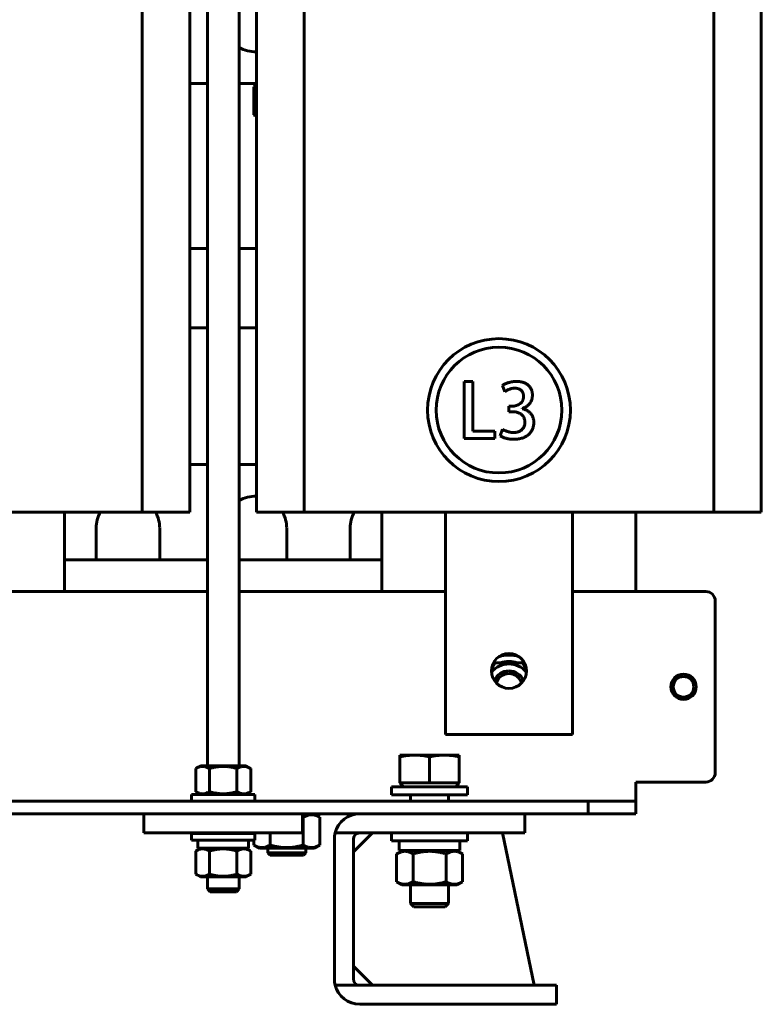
# Model space of a CAD drawing. Header units: millimetres. Extents: x 0 to 297, y 0 to 420.
# Tile 4 of 12: x 165 to 223, y 81 to 159. Entities that reach past the tile are written whole.
import ezdxf

# ---------------------------------------------------------------- set-up
doc = ezdxf.new("R2010")
doc.units = ezdxf.units.MM
doc.linetypes.add('K5LT_BASIC', pattern=[0])
doc.layers.add('Системный слой', color=7, linetype='Continuous')

# ---------------------------------------------------------------- blocks, each defined once
blk = doc.blocks.new('U4')
at = {"layer": 'Системный слой', "color": 150, "linetype": 'K5LT_BASIC', "lineweight": 60, "true_color": 0x0080ff}
for p, q in [((163.464, 113.929), (179.714, 113.929)), ((182.214, 113.929), (198.464, 113.929)), ((208.464, 113.929), (218.964, 113.929))]:
    blk.add_line(p, q, dxfattribs=at)
blk = doc.blocks.new('U5')
at = {"layer": 'Системный слой', "color": 150, "linetype": 'K5LT_BASIC', "lineweight": 60, "true_color": 0x0080ff}
for p, q in [((107.214, 96.429), (112.257, 96.429)), ((125.214, 96.429), (129.714, 96.429)), ((142.214, 96.429), (174.714, 96.429)), ((187.214, 96.429), (191.714, 96.429)), ((204.672, 96.429), (209.714, 96.429))]:
    blk.add_line(p, q, dxfattribs=at)
blk = doc.blocks.new('U6')
at = {"layer": 'Системный слой', "color": 150, "linetype": 'K5LT_BASIC', "lineweight": 60, "true_color": 0x0080ff}
for p, q in [((174.589, 184.43), (174.589, 185.179)), ((174.589, 120.179), (174.589, 183.18))]:
    blk.add_line(p, q, dxfattribs=at)
blk = doc.blocks.new('U7')
at = {"layer": 'Системный слой', "color": 150, "linetype": 'K5LT_BASIC', "lineweight": 60, "true_color": 0x0080ff}
for p, q in [((178.339, 184.43), (178.339, 185.179)), ((178.339, 120.179), (178.339, 183.18))]:
    blk.add_line(p, q, dxfattribs=at)
blk = doc.blocks.new('U9')
at = {"layer": 'Системный слой', "color": 150, "linetype": 'K5LT_BASIC', "lineweight": 60, "true_color": 0x0080ff}
for p, q in [((219.589, 184.43), (219.589, 185.179)), ((219.589, 120.179), (219.589, 183.18))]:
    blk.add_line(p, q, dxfattribs=at)
blk = doc.blocks.new('U10')
at = {"layer": 'Системный слой', "color": 150, "linetype": 'K5LT_BASIC', "lineweight": 60, "true_color": 0x0080ff}
for p, q in [((183.589, 184.43), (183.589, 185.179)), ((183.589, 120.179), (183.589, 183.18))]:
    blk.add_line(p, q, dxfattribs=at)
blk = doc.blocks.new('U11')
at = {"layer": 'Системный слой', "color": 150, "linetype": 'K5LT_BASIC', "lineweight": 60, "true_color": 0x0080ff}
for p, q in [((223.339, 184.43), (223.339, 185.179)), ((223.339, 120.179), (223.339, 183.18))]:
    blk.add_line(p, q, dxfattribs=at)
blk = doc.blocks.new('U12')
at = {"layer": 'Системный слой', "color": 150, "linetype": 'K5LT_BASIC', "lineweight": 60, "true_color": 0x0080ff}
for p, q in [((187.339, 184.43), (187.339, 185.179)), ((187.339, 120.179), (187.339, 183.18))]:
    blk.add_line(p, q, dxfattribs=at)
blk = doc.blocks.new('U32')
at = {"layer": 'Системный слой', "color": 150, "linetype": 'K5LT_BASIC', "lineweight": 60, "true_color": 0x0080ff}
for p, q in [((197.214, 90.829), (195.058, 90.829)), ((199.37, 90.829), (197.214, 90.829))]:
    blk.add_line(p, q, dxfattribs=at)
blk = doc.blocks.new('U33')
at = {"layer": 'Системный слой', "color": 150, "linetype": 'K5LT_BASIC', "lineweight": 60, "true_color": 0x0080ff}
for p, q in [((197.214, 94.929), (194.214, 94.929)), ((200.214, 94.929), (197.214, 94.929))]:
    blk.add_line(p, q, dxfattribs=at)
blk = doc.blocks.new('U34')
at = {"layer": 'Системный слой', "color": 150, "linetype": 'K5LT_BASIC', "lineweight": 60, "true_color": 0x0080ff}
for p, q in [((197.214, 94.304), (194.214, 94.304)), ((200.214, 94.304), (197.214, 94.304))]:
    blk.add_line(p, q, dxfattribs=at)
blk = doc.blocks.new('U35')
at = {"layer": 'Системный слой', "color": 150, "linetype": 'K5LT_BASIC', "lineweight": 60, "true_color": 0x0080ff}
for p, q in [((194.214, 97.929), (197.214, 97.929)), ((197.214, 97.929), (200.214, 97.929))]:
    blk.add_line(p, q, dxfattribs=at)
blk = doc.blocks.new('U36')
at = {"layer": 'Системный слой', "color": 150, "linetype": 'K5LT_BASIC', "lineweight": 60, "true_color": 0x0080ff}
for p, q in [((197.214, 98.554), (194.214, 98.554)), ((200.214, 98.554), (197.214, 98.554))]:
    blk.add_line(p, q, dxfattribs=at)
blk = doc.blocks.new('U37')
at = {"layer": 'Системный слой', "color": 150, "linetype": 'K5LT_BASIC', "lineweight": 60, "true_color": 0x0080ff}
for p, q in [((195.974, 89.104), (197.214, 89.104)), ((197.214, 89.104), (198.454, 89.104))]:
    blk.add_line(p, q, dxfattribs=at)
blk = doc.blocks.new('U38')
at = {"layer": 'Системный слой', "color": 150, "linetype": 'K5LT_BASIC', "lineweight": 60, "true_color": 0x0080ff}
for p, q in [((198.714, 97.929), (198.714, 97.429)), ((198.714, 94.929), (198.714, 94.929)), ((198.714, 90.829), (198.714, 89.364))]:
    blk.add_line(p, q, dxfattribs=at)
blk = doc.blocks.new('U39')
at = {"layer": 'Системный слой', "color": 150, "linetype": 'K5LT_BASIC', "lineweight": 60, "true_color": 0x0080ff}
for p, q in [((195.714, 97.929), (195.714, 97.429)), ((195.714, 94.929), (195.714, 94.929)), ((195.714, 90.829), (195.714, 89.364))]:
    blk.add_line(p, q, dxfattribs=at)
blk = doc.blocks.new('U45')
at = {"layer": 'Системный слой', "color": 150, "linetype": 'K5LT_BASIC', "lineweight": 60, "true_color": 0x0080ff}
for p, q in [((183.44, 151.424), (183.366, 151.465)), ((183.514, 151.387), (183.44, 151.424)), ((183.589, 151.354), (183.514, 151.387))]:
    blk.add_line(p, q, dxfattribs=at)
blk = doc.blocks.new('U46')
at = {"layer": 'Системный слой', "color": 150, "linetype": 'K5LT_BASIC', "lineweight": 60, "true_color": 0x0080ff}
for p, q in [((183.366, 153.654), (183.44, 153.695)), ((183.44, 153.695), (183.515, 153.732)), ((183.515, 153.732), (183.589, 153.765))]:
    blk.add_line(p, q, dxfattribs=at)
blk = doc.blocks.new('U49')
at = {"layer": 'Системный слой', "color": 150, "linetype": 'K5LT_BASIC', "lineweight": 60, "true_color": 0x0080ff}
for p, q in [((134.714, 153.93), (133.339, 153.93)), ((138.589, 153.93), (137.214, 153.93)), ((179.714, 153.93), (178.339, 153.93)), ((183.589, 153.93), (182.214, 153.93))]:
    blk.add_line(p, q, dxfattribs=at)
blk = doc.blocks.new('U55')
at = {"layer": 'Системный слой', "color": 150, "linetype": 'K5LT_BASIC', "lineweight": 60, "true_color": 0x0080ff}
for p, q in [((187.464, 96.429), (187.464, 96.409)), ((187.464, 93.709), (187.464, 93.367))]:
    blk.add_line(p, q, dxfattribs=at)
blk = doc.blocks.new('U56')
at = {"layer": 'Системный слой', "color": 150, "linetype": 'K5LT_BASIC', "lineweight": 60, "true_color": 0x0080ff}
for p, q in [((179.714, 134.68), (178.339, 134.68)), ((183.589, 134.68), (182.214, 134.68))]:
    blk.add_line(p, q, dxfattribs=at)
blk = doc.blocks.new('U57')
at = {"layer": 'Системный слой', "color": 150, "linetype": 'K5LT_BASIC', "lineweight": 60, "true_color": 0x0080ff}
for p, q in [((184.652, 93.18), (185.964, 93.18)), ((185.964, 93.18), (187.277, 93.18))]:
    blk.add_line(p, q, dxfattribs=at)
blk = doc.blocks.new('U62')
at = {"layer": 'Системный слой', "color": 150, "linetype": 'K5LT_BASIC', "lineweight": 60, "true_color": 0x0080ff}
for p, q in [((178.339, 134.68), (179.714, 134.68)), ((182.214, 134.68), (183.589, 134.68))]:
    blk.add_line(p, q, dxfattribs=at)
blk = doc.blocks.new('U63')
at = {"layer": 'Системный слой', "color": 150, "linetype": 'K5LT_BASIC', "lineweight": 60, "true_color": 0x0080ff}
for p, q in [((179.714, 140.93), (178.339, 140.93)), ((183.589, 140.93), (182.214, 140.93))]:
    blk.add_line(p, q, dxfattribs=at)
blk = doc.blocks.new('U64')
at = {"layer": 'Системный слой', "color": 150, "linetype": 'K5LT_BASIC', "lineweight": 60, "true_color": 0x0080ff}
for p, q in [((187.214, 96.168), (187.223, 96.166)), ((187.223, 96.166), (187.223, 96.166)), ((187.223, 96.166), (187.224, 96.166)), ((187.224, 96.166), (187.225, 96.165)), ((187.225, 96.165), (187.227, 96.165)), ((187.227, 96.165), (187.231, 96.164)), ((187.231, 96.164), (187.231, 96.163)), ((187.231, 96.163), (187.232, 96.163)), ((187.232, 96.163), (187.232, 96.163)), ((187.232, 96.163), (187.234, 96.163)), ((187.234, 96.163), (187.236, 96.162)), ((187.236, 96.162), (187.238, 96.162)), ((187.238, 96.162), (187.24, 96.161)), ((187.24, 96.161), (187.24, 96.161)), ((187.24, 96.161), (187.241, 96.161)), ((187.241, 96.161), (187.241, 96.161)), ((187.241, 96.161), (187.243, 96.16)), ((187.243, 96.16), (187.244, 96.16)), ((187.244, 96.16), (187.247, 96.159)), ((187.247, 96.159), (187.249, 96.159)), ((187.249, 96.159), (187.249, 96.158)), ((187.249, 96.158), (187.249, 96.158)), ((187.249, 96.158), (187.25, 96.158)), ((187.25, 96.158), (187.252, 96.158)), ((187.252, 96.158), (187.252, 96.157)), ((187.252, 96.157), (187.252, 96.157)), ((187.252, 96.157), (187.253, 96.157)), ((187.253, 96.157), (187.253, 96.157)), ((187.253, 96.157), (187.254, 96.157)), ((187.254, 96.157), (187.255, 96.157)), ((187.255, 96.157), (187.255, 96.157)), ((187.255, 96.157), (187.255, 96.157)), ((187.255, 96.157), (187.256, 96.157)), ((187.256, 96.157), (187.256, 96.156)), ((187.256, 96.156), (187.256, 96.156)), ((187.256, 96.156), (187.257, 96.156)), ((187.257, 96.156), (187.257, 96.156)), ((187.257, 96.156), (187.259, 96.156)), ((187.259, 96.156), (187.26, 96.155)), ((187.26, 96.155), (187.26, 96.155)), ((187.26, 96.155), (187.26, 96.155)), ((187.26, 96.155), (187.261, 96.155)), ((187.261, 96.155), (187.262, 96.155)), ((187.262, 96.155), (187.263, 96.154))]:
    blk.add_line(p, q, dxfattribs=at)
blk = doc.blocks.new('U65')
at = {"layer": 'Системный слой', "color": 150, "linetype": 'K5LT_BASIC', "lineweight": 60, "true_color": 0x0080ff}
for p, q in [((183.366, 94.878), (183.366, 94.93)), ((183.366, 93.965), (183.366, 94.357))]:
    blk.add_line(p, q, dxfattribs=at)
blk = doc.blocks.new('U70')
at = {"layer": 'Системный слой', "color": 150, "linetype": 'K5LT_BASIC', "lineweight": 60, "true_color": 0x0080ff}
for p, q in [((134.714, 123.93), (133.339, 123.93)), ((138.589, 123.93), (137.214, 123.93)), ((179.714, 123.93), (178.339, 123.93)), ((183.589, 123.93), (182.214, 123.93))]:
    blk.add_line(p, q, dxfattribs=at)
blk = doc.blocks.new('U72')
at = {"layer": 'Системный слой', "color": 150, "linetype": 'K5LT_BASIC', "lineweight": 60, "true_color": 0x0080ff}
for start, end in [(87.13402, 119.99949), (0, 29.99159)]:
    blk.add_arc((183.464, 118.93), 2.5, start, end, dxfattribs=at)
blk = doc.blocks.new('U73')
at = {"layer": 'Системный слой', "color": 150, "linetype": 'K5LT_BASIC', "lineweight": 60, "true_color": 0x0080ff}
for start, end in [(150.00841, 180), (0, 29.99159)]:
    blk.add_arc((173.464, 118.93), 2.5, start, end, dxfattribs=at)
blk = doc.blocks.new('U78')
at = {"layer": 'Системный слой', "color": 150, "linetype": 'K5LT_BASIC', "lineweight": 60, "true_color": 0x0080ff}
for p, q in [((168.464, 116.429), (179.714, 116.429)), ((182.214, 116.429), (193.464, 116.429))]:
    blk.add_line(p, q, dxfattribs=at)
blk = doc.blocks.new('U82')
at = {"layer": 'Системный слой', "color": 150, "linetype": 'K5LT_BASIC', "lineweight": 60, "true_color": 0x0080ff}
for start, end in [(90, 163.31566), (16.60132, 90)]:
    blk.add_arc((203.463, 106.429), 1.034, start, end, dxfattribs=at)
blk = doc.blocks.new('U87')
at = {"layer": 'Системный слой', "color": 150, "linetype": 'K5LT_BASIC', "lineweight": 60, "true_color": 0x0080ff}
for start, end in [(90, 139.73982), (40.17716, 90)]:
    blk.add_arc((203.463, 106.429), 1.797, start, end, dxfattribs=at)
blk = doc.blocks.new('U88')
at = {"layer": 'Системный слой', "color": 150, "linetype": 'K5LT_BASIC', "lineweight": 60, "true_color": 0x0080ff}
for start, end in [(130.46003, 133.08344), (70.46003, 109.53997), (46.83354, 49.53997)]:
    blk.add_arc((203.463, 106.429), 1.99, start, end, dxfattribs=at)
blk = doc.blocks.new('U89')
at = {"layer": 'Системный слой', "color": 150, "linetype": 'K5LT_BASIC', "lineweight": 60, "true_color": 0x0080ff}
for start, end in [(90, 108.60667), (71.31031, 90)]:
    blk.add_arc((203.463, 106.429), 2.5, start, end, dxfattribs=at)
blk = doc.blocks.new('U93')
at = {"layer": 'Системный слой', "color": 150, "linetype": 'K5LT_BASIC', "lineweight": 60, "true_color": 0x0080ff}
for p, q in [((168.464, 185.179), (168.464, 191.429)), ((168.464, 113.929), (168.464, 120.179))]:
    blk.add_line(p, q, dxfattribs=at)
blk = doc.blocks.new('U97')
at = {"layer": 'Системный слой', "color": 150, "linetype": 'K5LT_BASIC', "lineweight": 60, "true_color": 0x0080ff}
for p, q in [((193.464, 191.429), (193.464, 186.93)), ((193.464, 185.68), (193.464, 185.179)), ((193.464, 120.179), (193.464, 113.929))]:
    blk.add_line(p, q, dxfattribs=at)
blk = doc.blocks.new('U98')
at = {"layer": 'Системный слой', "color": 150, "linetype": 'K5LT_BASIC', "lineweight": 60, "true_color": 0x0080ff}
for p, q in [((213.464, 113.929), (213.464, 120.179)), ((213.464, 96.429), (213.464, 98.929))]:
    blk.add_line(p, q, dxfattribs=at)
blk = doc.blocks.new('U102')
at = {"layer": 'Системный слой', "color": 150, "linetype": 'K5LT_BASIC', "lineweight": 60, "true_color": 0x0080ff}
for p, q in [((179.714, 100.206), (179.714, 183.18)), ((179.714, 97.955), (179.714, 97.956)), ((179.714, 97.429), (179.714, 97.435)), ((179.714, 94.878), (179.714, 94.93)), ((179.714, 90.511), (179.714, 91.461))]:
    blk.add_line(p, q, dxfattribs=at)
blk = doc.blocks.new('U103')
at = {"layer": 'Системный слой', "color": 150, "linetype": 'K5LT_BASIC', "lineweight": 60, "true_color": 0x0080ff}
for p, q in [((179.714, 90.511), (180.964, 90.511)), ((180.964, 90.511), (182.214, 90.511))]:
    blk.add_line(p, q, dxfattribs=at)
blk = doc.blocks.new('U104')
at = {"layer": 'Системный слой', "color": 150, "linetype": 'K5LT_BASIC', "lineweight": 60, "true_color": 0x0080ff}
for p, q in [((179.931, 90.294), (180.964, 90.294)), ((180.964, 90.294), (181.998, 90.294))]:
    blk.add_line(p, q, dxfattribs=at)
blk = doc.blocks.new('U105')
at = {"layer": 'Системный слой', "color": 150, "linetype": 'K5LT_BASIC', "lineweight": 60, "true_color": 0x0080ff}
for p, q in [((182.214, 100.206), (182.214, 183.18)), ((182.214, 97.955), (182.214, 97.956)), ((182.214, 97.429), (182.214, 97.435)), ((182.214, 94.878), (182.214, 94.93)), ((182.214, 90.511), (182.214, 91.461))]:
    blk.add_line(p, q, dxfattribs=at)

msp = doc.modelspace()

# ---------------------------------------------------------------- linework, layer by layer
at = {"layer": 'Системный слой', "color": 150, "linetype": 'K5LT_BASIC', "lineweight": 60, "true_color": 0x0080ff}
for p, q in [((183.5892, 153.7831), (183.3661, 153.6543)), ((183.3661, 151.4645), (183.3661, 153.6543)), ((183.5892, 151.3357), (183.3661, 151.4645)), ((200.6315, 130.4727), (199.941, 130.4727)), ((199.941, 130.4727), (199.941, 125.9706)), ((200.6315, 126.5523), (200.6315, 130.4727)), ((202.9674, 130.1577), (203.1386, 129.6587)), ((203.4501, 128.5166), (203.4501, 128.088)), ((203.7378, 128.5157), (203.4501, 128.5166)), ((203.4501, 128.088), (203.7498, 128.088)), ((204.4963, 128.3201), (204.4964, 128.3307)), ((202.3654, 126.5523), (200.6315, 126.5523)), ((202.3654, 125.9706), (202.3654, 126.5523)), ((202.9623, 126.6994), (202.786, 126.1827)), ((199.941, 125.9706), (202.3654, 125.9706)), ((142.3392, 120.1794), (174.5892, 120.1794)), ((174.5892, 120.1794), (178.3392, 120.1794)), ((183.5892, 120.1794), (187.3392, 120.1794)), ((187.3392, 120.1794), (219.5892, 120.1794)), ((198.4642, 102.6794), (198.4642, 120.1794)), ((208.4642, 120.1794), (208.4642, 102.6794)), ((219.5892, 120.1794), (223.3392, 120.1794)), ((170.9642, 116.4294), (170.9642, 118.9297)), ((175.9642, 118.9297), (175.9642, 116.4294)), ((185.9642, 118.9297), (185.9642, 116.4294)), ((190.9642, 116.4294), (190.9642, 118.9297)), ((219.7142, 99.6788), (219.7142, 113.1788)), ((202.3807, 108.3044), (202.0954, 107.8102)), ((203.4633, 108.3044), (202.3807, 108.3044)), ((204.5458, 108.3044), (203.4633, 108.3044)), ((204.8333, 107.8064), (204.5458, 108.3044)), ((208.4642, 102.6794), (198.4642, 102.6794)), ((194.8802, 101.0438), (194.8802, 100.9124)), ((196.0472, 101.0438), (194.8802, 101.0438)), ((194.8802, 100.9124), (194.8802, 98.8538)), ((198.3812, 101.0438), (196.0472, 101.0438)), ((197.2142, 100.9124), (197.2142, 98.8538)), ((199.5482, 101.0438), (198.3812, 101.0438)), ((199.5482, 100.9124), (199.5482, 101.0438)), ((199.5482, 100.9124), (199.5482, 98.8538)), ((179.1673, 100.2063), (178.7991, 99.9937)), ((179.1673, 100.2063), (182.7611, 100.2063)), ((182.7611, 100.2063), (183.1293, 99.9937)), ((178.7991, 98.1688), (178.7991, 99.9937)), ((179.8817, 98.1688), (179.8817, 99.9937)), ((182.0467, 98.1688), (182.0467, 99.9937)), ((183.1293, 99.9937), (183.1293, 98.1688)), ((194.2142, 97.9288), (194.2142, 98.5538)), ((195.1502, 98.5538), (194.8802, 98.8538)), ((194.8802, 98.8538), (196.0472, 98.8538)), ((196.0472, 98.8538), (197.2142, 98.8538)), ((197.2142, 98.8538), (198.3812, 98.8538)), ((198.3812, 98.8538), (199.5482, 98.8538)), ((199.2782, 98.5538), (199.5482, 98.8538)), ((200.2142, 97.9288), (200.2142, 98.5538)), ((213.4642, 98.9288), (218.9642, 98.9288)), ((213.4642, 97.4288), (213.4642, 98.9288)), ((178.4642, 97.9554), (178.4642, 97.4346)), ((183.4642, 97.9554), (178.4642, 97.9554)), ((179.1673, 97.9563), (178.7991, 98.1688)), ((179.1673, 97.9563), (182.7611, 97.9563)), ((182.7611, 97.9563), (183.1293, 98.1688)), ((183.4642, 97.9554), (183.4642, 97.4346)), ((107.2142, 97.4288), (209.7142, 97.4288)), ((178.4642, 97.4346), (183.4642, 97.4346)), ((209.7142, 97.4288), (213.4642, 97.4288)), ((209.7142, 96.4288), (209.7142, 97.4288)), ((213.4642, 97.4288), (213.4642, 96.4288)), ((174.7142, 94.9297), (174.7142, 96.4297)), ((174.7142, 96.4297), (187.2142, 96.4297)), ((187.2142, 96.4297), (187.2142, 94.9297)), ((188.1204, 96.4094), (187.2142, 96.4094)), ((187.2632, 96.1543), (187.2632, 93.9645)), ((188.1204, 96.4094), (188.5623, 96.1543)), ((188.5623, 96.1543), (188.5623, 93.9645)), ((191.7142, 96.4288), (203.9642, 96.4288)), ((203.9642, 96.4288), (204.6715, 96.4288)), ((204.7142, 96.4288), (204.7142, 94.9288)), ((213.4642, 96.4288), (209.7142, 96.4288)), ((187.2142, 94.9297), (174.7142, 94.9297)), ((178.4642, 94.8777), (178.4642, 94.3569)), ((183.4642, 94.8777), (178.4642, 94.8777)), ((183.4642, 94.8777), (183.4642, 94.3569)), ((184.6651, 94.9297), (184.6651, 93.9645)), ((189.7777, 94.9288), (191.7142, 94.9288)), ((191.2142, 93.4288), (192.7142, 94.9288)), ((191.7142, 94.9288), (203.9642, 94.9288)), ((194.2142, 94.3038), (194.2142, 94.9288)), ((200.2142, 94.3038), (200.2142, 94.9288)), ((202.9642, 94.9288), (205.4642, 82.9288)), ((203.9642, 94.9288), (204.7142, 94.9288)), ((183.4642, 94.3569), (178.4642, 94.3569)), ((178.9746, 94.3569), (178.9746, 93.711)), ((182.9538, 94.3569), (182.9538, 93.711)), ((183.8079, 93.7094), (183.3661, 93.9645)), ((188.1204, 93.7094), (188.5623, 93.9645)), ((189.7142, 83.4288), (189.7142, 94.4288)), ((191.2142, 83.4288), (191.2142, 94.4288)), ((194.8267, 93.5288), (194.8267, 94.3038)), ((199.6017, 93.5288), (199.6017, 94.3038)), ((179.1673, 93.711), (178.7991, 93.4985)), ((178.7991, 91.6736), (178.7991, 93.4985)), ((178.9746, 93.711), (182.9538, 93.711)), ((179.8817, 93.4985), (179.8817, 91.6736)), ((182.0467, 93.4985), (182.0467, 91.6736)), ((182.7611, 93.711), (183.1293, 93.4985)), ((183.1293, 93.4985), (183.1293, 91.6736)), ((188.1204, 93.7094), (183.8079, 93.7094)), ((184.4642, 93.7094), (184.4642, 93.3672)), ((184.6517, 93.1797), (184.4642, 93.3672)), ((184.4642, 93.3672), (185.9642, 93.3672)), ((185.9642, 93.3672), (187.4642, 93.3672)), ((187.2767, 93.1797), (187.4642, 93.3672)), ((195.058, 93.5288), (194.6161, 93.2737)), ((194.6161, 91.0839), (194.6161, 93.2737)), ((194.8267, 93.5288), (199.6017, 93.5288)), ((195.9152, 93.2737), (195.9152, 91.0839)), ((198.5132, 93.2737), (198.5132, 91.0839)), ((199.3705, 93.5288), (199.8123, 93.2737)), ((199.8123, 93.2737), (199.8123, 91.0839)), ((179.1673, 91.461), (178.7991, 91.6736)), ((182.7611, 91.461), (183.1293, 91.6736)), ((182.7611, 91.461), (179.1673, 91.461)), ((195.058, 90.8288), (194.6161, 91.0839)), ((199.3705, 90.8288), (199.8123, 91.0839)), ((179.9307, 90.2944), (179.7142, 90.5109)), ((179.9307, 90.2944), (179.7142, 90.5109)), ((181.9977, 90.2944), (182.2142, 90.5109)), ((181.9977, 90.2944), (182.2142, 90.5109)), ((195.974, 89.1038), (195.7142, 89.3636)), ((195.7142, 89.3636), (197.2142, 89.3636)), ((197.2142, 89.3636), (198.7142, 89.3636)), ((198.4544, 89.1038), (198.7142, 89.3636)), ((192.7142, 82.9288), (191.2142, 84.4288)), ((189.7777, 82.9288), (191.7142, 82.9288)), ((191.7142, 82.9288), (206.4642, 82.9288)), ((207.2142, 82.9288), (206.4642, 82.9288)), ((207.2142, 81.4288), (207.2142, 82.9288)), ((206.4642, 81.4288), (191.7142, 81.4288)), ((207.2142, 81.4288), (206.4642, 81.4288))]:
    msp.add_line(p, q, dxfattribs=at)
for centre, radius in [((202.6808, 128.2121), 5.625), ((202.6808, 128.2121), 4.95), ((203.4642, 107.6794), 1.375), ((217.2142, 106.4288), 1)]:
    msp.add_circle(centre, radius, dxfattribs=at)
for centre, radius, start, end in [((183.4642, 158.9297), 2.5, 240.000509, 272.865984), ((193.4642, 118.9297), 2.5, 150.00841, 180), ((218.9642, 113.1788), 0.75, 0, 90), ((203.4633, 106.4294), 1.25, 90, 156.692501), ((203.4633, 106.4294), 1.25, 23.224476, 90), ((217.2142, 106.4288), 0.8125, 90, 0), ((217.2142, 106.4288), 0.8125, 0, 90), ((218.9642, 99.6788), 0.75, 270, 0), ((191.7142, 94.4288), 2, 90, 165.522488), ((191.7142, 94.4288), 2, 165.522488, 180), ((191.7142, 94.4288), 0.5, 90, 180), ((191.7142, 83.4288), 2, 180, 194.477512), ((191.7142, 83.4288), 0.5, 180, 270), ((191.7142, 83.4288), 2, 194.477512, 270)]:
    msp.add_arc(centre, radius, start, end, dxfattribs=at)
for points, knots in [([(204.0787, 130.474), (204.0217, 130.4723), (203.9094, 130.4688), (203.7444, 130.4501), (203.5865, 130.4192), (203.4372, 130.3787), (203.2989, 130.3308), (203.1745, 130.2778), (203.0634, 130.2231), (202.9984, 130.1788), (202.9674, 130.1577)], [0, 0, 0, 0, 0.1460351, 0.2877459, 0.4245405, 0.5576501, 0.6836685, 0.7987967, 0.9039699, 1, 1, 1, 1]), ([(205.3126, 129.3899), (205.312, 129.4273), (205.3107, 129.5008), (205.2955, 129.6087), (205.2718, 129.7121), (205.2391, 129.811), (205.1949, 129.9044), (205.1419, 129.9933), (205.0797, 130.078), (205.0073, 130.1568), (204.9258, 130.2299), (204.8331, 130.2927), (204.7313, 130.3465), (204.6197, 130.3905), (204.4986, 130.4267), (204.3672, 130.4511), (204.2263, 130.4688), (204.129, 130.4723), (204.0787, 130.474)], [0, 0, 0, 0, 0.0606371, 0.1190005, 0.1760125, 0.2321904, 0.2874321, 0.3430123, 0.3994764, 0.4573121, 0.5161717, 0.5762695, 0.6380785, 0.7023511, 0.7703266, 0.842348, 0.9186445, 1, 1, 1, 1]), ([(203.1386, 129.6587), (203.1617, 129.6755), (203.2102, 129.7106), (203.2914, 129.7574), (203.3817, 129.8034), (203.4802, 129.8471), (203.5849, 129.887), (203.6957, 129.9143), (203.8094, 129.934), (203.8868, 129.9375), (203.9257, 129.9392)], [0, 0, 0, 0, 0.101119, 0.2116625, 0.3309123, 0.4592571, 0.5927745, 0.7262504, 0.8623727, 1, 1, 1, 1]), ([(203.9257, 129.9392), (203.9541, 129.9382), (204.0093, 129.9363), (204.0893, 129.9261), (204.1635, 129.91), (204.2318, 129.8887), (204.295, 129.8625), (204.3518, 129.8292), (204.4033, 129.7906), (204.4494, 129.7473), (204.4893, 129.6992), (204.5244, 129.648), (204.5542, 129.5937), (204.578, 129.5362), (204.597, 129.4759), (204.6105, 129.4125), (204.6181, 129.3458), (204.6191, 129.3006), (204.6196, 129.2776)], [0, 0, 0, 0, 0.0785392, 0.1528722, 0.2227245, 0.2884702, 0.3506815, 0.4114924, 0.4703232, 0.5285866, 0.5859345, 0.6429381, 0.7001572, 0.7571176, 0.8146743, 0.874829, 0.9364191, 1, 1, 1, 1]), ([(204.6196, 129.2776), (204.6174, 129.2464), (204.6132, 129.1854), (204.5959, 129.0973), (204.5705, 129.0154), (204.537, 128.9399), (204.4963, 128.8703), (204.4462, 128.8076), (204.388, 128.7513), (204.301, 128.6856), (204.185, 128.618), (204.0391, 128.5596), (203.8899, 128.5214), (203.7884, 128.5176), (203.7378, 128.5157)], [0, 0, 0, 0, 0.0725108, 0.1413914, 0.2074193, 0.2706089, 0.3324194, 0.3936273, 0.4558375, 0.5195196, 0.6457368, 0.7653265, 0.8828349, 1, 1, 1, 1]), ([(204.4964, 128.3307), (204.5288, 128.3418), (204.5927, 128.3637), (204.6844, 128.4026), (204.7699, 128.447), (204.8491, 128.4965), (204.9227, 128.5501), (204.9902, 128.6087), (205.0505, 128.6732), (205.1062, 128.7408), (205.1541, 128.8131), (205.1964, 128.8877), (205.2318, 128.9652), (205.262, 129.0448), (205.284, 129.1275), (205.3, 129.2125), (205.3107, 129.3003), (205.312, 129.3598), (205.3126, 129.3899)], [0, 0, 0, 0, 0.0714282, 0.1407998, 0.207408, 0.2721793, 0.3351796, 0.3971655, 0.4581976, 0.5191122, 0.5795925, 0.6385997, 0.6978284, 0.7571042, 0.8158802, 0.8760333, 0.9373138, 1, 1, 1, 1]), ([(203.7498, 128.088), (203.7813, 128.0873), (203.8435, 128.0858), (203.9355, 128.0765), (204.0245, 128.0604), (204.1102, 128.0379), (204.1934, 128.0103), (204.273, 127.9742), (204.3498, 127.9325), (204.4229, 127.885), (204.4915, 127.8316), (204.55, 127.7684), (204.602, 127.7), (204.6446, 127.6239), (204.6778, 127.5406), (204.7021, 127.4503), (204.7197, 127.3536), (204.7232, 127.2865), (204.725, 127.2521)], [0, 0, 0, 0, 0.0653957, 0.1294225, 0.1923562, 0.253296, 0.3137257, 0.3744483, 0.4348866, 0.4954141, 0.555838, 0.6150818, 0.6740608, 0.7342684, 0.795929, 0.8601754, 0.9284383, 1, 1, 1, 1]), ([(205.4248, 127.2291), (205.4232, 127.2674), (205.4199, 127.3421), (205.4053, 127.451), (205.3825, 127.5538), (205.3515, 127.6507), (205.3139, 127.7421), (205.2661, 127.8267), (205.2123, 127.9064), (205.1486, 127.978), (205.0809, 128.0445), (205.0084, 128.104), (204.9322, 128.157), (204.8526, 128.2041), (204.7685, 128.2428), (204.6816, 128.2768), (204.5903, 128.3019), (204.5278, 128.314), (204.4963, 128.3201)], [0, 0, 0, 0, 0.0734174, 0.1429781, 0.210282, 0.2746654, 0.3376816, 0.3991638, 0.4604515, 0.5216334, 0.5822903, 0.6420688, 0.7009531, 0.7600772, 0.8188488, 0.8781322, 0.9384603, 1, 1, 1, 1]), ([(204.725, 127.2521), (204.7247, 127.2266), (204.724, 127.1761), (204.714, 127.102), (204.6993, 127.0296), (204.6755, 126.96), (204.6472, 126.8914), (204.6097, 126.826), (204.5675, 126.7619), (204.5181, 126.7006), (204.4617, 126.6433), (204.396, 126.5936), (204.3224, 126.5512), (204.241, 126.5151), (204.1512, 126.4875), (204.0539, 126.4665), (203.9488, 126.4516), (203.8759, 126.4485), (203.8381, 126.4468)], [0, 0, 0, 0, 0.0567931, 0.1120995, 0.1662796, 0.2207271, 0.2755495, 0.3311714, 0.3880205, 0.4463307, 0.5060895, 0.566385, 0.6291246, 0.6946338, 0.7640492, 0.8376558, 0.9159674, 1, 1, 1, 1]), ([(203.867, 125.912), (203.9283, 125.9142), (204.0475, 125.9186), (204.2203, 125.9391), (204.3821, 125.9706), (204.533, 126.0123), (204.6722, 126.0674), (204.801, 126.1317), (204.9181, 126.2088), (205.0235, 126.2964), (205.117, 126.3925), (205.1984, 126.4951), (205.2674, 126.6035), (205.3251, 126.7172), (205.3695, 126.837), (205.4006, 126.9629), (205.4209, 127.0941), (205.4235, 127.1837), (205.4248, 127.2291)], [0, 0, 0, 0, 0.0803197, 0.1562327, 0.2277539, 0.2960586, 0.3610906, 0.4235381, 0.4844121, 0.5442763, 0.6028409, 0.6596798, 0.7156199, 0.7709253, 0.8263875, 0.8826815, 0.9405067, 1, 1, 1, 1]), ([(203.8381, 126.4468), (203.7924, 126.4487), (203.7024, 126.4523), (203.5705, 126.4697), (203.444, 126.4958), (203.3247, 126.5316), (203.2153, 126.572), (203.1178, 126.6127), (203.0338, 126.6533), (202.985, 126.6848), (202.9623, 126.6994)], [0, 0, 0, 0, 0.1486467, 0.2927153, 0.4321072, 0.5686131, 0.6972244, 0.8112487, 0.9122514, 1, 1, 1, 1]), ([(202.786, 126.1827), (202.8152, 126.1647), (202.8772, 126.1264), (202.9826, 126.0794), (203.1023, 126.0341), (203.236, 125.9931), (203.3815, 125.9581), (203.5364, 125.9331), (203.6992, 125.9166), (203.8103, 125.9135), (203.867, 125.912)], [0, 0, 0, 0, 0.0912496, 0.1934847, 0.3063764, 0.4318492, 0.5651952, 0.7043005, 0.8490518, 1, 1, 1, 1]), ([(194.8802, 100.9124), (195.0731, 100.9529), (195.2667, 100.986), (195.6555, 101.0315), (195.8509, 101.0438), (196.0472, 101.0438)], [0, 0, 0, 0, 0.0027078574, 0.0027078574, 0.0054157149, 0.0054157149, 0.0054157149, 0.0054157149]), ([(196.0472, 101.0438), (196.2436, 101.0438), (196.4389, 101.0315), (196.8277, 100.986), (197.0213, 100.9529), (197.2142, 100.9124)], [0, 0, 0, 0, 0.0027078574, 0.0027078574, 0.0054157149, 0.0054157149, 0.0054157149, 0.0054157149]), ([(197.2142, 100.9124), (197.4071, 100.9529), (197.6007, 100.986), (197.9895, 101.0315), (198.1849, 101.0438), (198.3812, 101.0438)], [0, 0, 0, 0, 0.0027078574, 0.0027078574, 0.0054157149, 0.0054157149, 0.0054157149, 0.0054157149]), ([(198.3812, 101.0438), (198.5776, 101.0438), (198.7729, 101.0315), (199.1617, 100.986), (199.3553, 100.9529), (199.5482, 100.9124)], [0, 0, 0, 0, 0.0027078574, 0.0027078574, 0.0054157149, 0.0054157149, 0.0054157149, 0.0054157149]), ([(178.7991, 99.9937), (178.8637, 100.031), (178.9516, 100.075), (179.0638, 100.1159), (179.1341, 100.1362), (179.2062, 100.1512), (179.2799, 100.16), (179.3542, 100.1622), (179.428, 100.1575), (179.4998, 100.1466), (179.5688, 100.1304), (179.656, 100.1032), (179.7605, 100.0598), (179.8419, 100.0166), (179.8817, 99.9937)], [0, 0, 0, 0, 2.7560149, 3.7063761, 4.6759695, 5.6700035, 6.6812568, 7.7046424, 8.7188714, 9.7019759, 10.6472201, 11.5539335, 13.3028004, 15, 15, 15, 15]), ([(179.8817, 99.9937), (179.9005, 99.9991), (179.9386, 100.0099), (179.9963, 100.0255), (180.0538, 100.0404), (180.1305, 100.0593), (180.2267, 100.081), (180.3739, 100.11), (180.5006, 100.1295), (180.6064, 100.1418), (180.6596, 100.1471), (180.7128, 100.1516), (180.766, 100.1553), (180.8195, 100.1581), (180.8911, 100.1607), (180.963, 100.1615), (181.0344, 100.1606), (181.1062, 100.1584), (181.1755, 100.1546), (181.2415, 100.1495), (181.3015, 100.144), (181.3766, 100.1357), (181.4663, 100.1234), (181.5554, 100.109), (181.6444, 100.0925), (181.7297, 100.0747), (181.8117, 100.056), (181.8903, 100.0366), (181.9554, 100.0193), (182.0077, 100.0049), (182.0337, 99.9975), (182.0467, 99.9937)], [0, 0, 0, 0, 0.0002359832, 0.0004719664, 0.0007079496, 0.0009439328, 0.0014158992, 0.0018878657, 0.0027406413, 0.0029538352, 0.0031670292, 0.0033802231, 0.003593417, 0.0038067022, 0.0040199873, 0.0044465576, 0.0046598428, 0.004873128, 0.0052996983, 0.0054797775, 0.0056598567, 0.0060200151, 0.0063801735, 0.0067403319, 0.0071004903, 0.0074606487, 0.0077820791, 0.0081035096, 0.0084249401, 0.0085856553, 0.0087463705, 0.0087463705, 0.0087463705, 0.0087463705]), ([(182.0467, 99.9937), (182.1113, 100.031), (182.1992, 100.075), (182.3114, 100.1159), (182.3817, 100.1362), (182.4538, 100.1512), (182.5275, 100.16), (182.6018, 100.1622), (182.6756, 100.1575), (182.7474, 100.1466), (182.8164, 100.1304), (182.9036, 100.1032), (183.0081, 100.0598), (183.0895, 100.0166), (183.1293, 99.9937)], [0, 0, 0, 0, 2.756015, 3.7063762, 4.6759696, 5.6700037, 6.681257, 7.7046426, 8.7188715, 9.701976, 10.6472202, 11.5539336, 13.3028005, 15, 15, 15, 15]), ([(179.8817, 98.1688), (179.8171, 98.1316), (179.7292, 98.0876), (179.617, 98.0466), (179.5467, 98.0263), (179.4746, 98.0113), (179.4009, 98.0025), (179.3266, 98.0004), (179.2528, 98.005), (179.181, 98.0159), (179.112, 98.0322), (179.0248, 98.0594), (178.9203, 98.1027), (178.8389, 98.1459), (178.7991, 98.1688)], [0, 0, 0, 0, 2.7560149, 3.7063762, 4.6759696, 5.6700036, 6.6812569, 7.7046425, 8.7188714, 9.7019759, 10.6472201, 11.5539335, 13.3028005, 15, 15, 15, 15]), ([(182.0467, 98.1688), (182.0279, 98.1634), (181.9898, 98.1526), (181.9321, 98.137), (181.8746, 98.1221), (181.7979, 98.1033), (181.7017, 98.0815), (181.5545, 98.0526), (181.4279, 98.033), (181.322, 98.0208), (181.2689, 98.0154), (181.2156, 98.0109), (181.1624, 98.0073), (181.1089, 98.0045), (181.0373, 98.0019), (180.9654, 98.001), (180.894, 98.002), (180.8222, 98.0041), (180.7529, 98.0079), (180.6869, 98.013), (180.6269, 98.0185), (180.5518, 98.0269), (180.4621, 98.0391), (180.373, 98.0536), (180.284, 98.0701), (180.1987, 98.0878), (180.1167, 98.1066), (180.0381, 98.126), (179.973, 98.1432), (179.9207, 98.1577), (179.8947, 98.1651), (179.8817, 98.1688)], [0, 0, 0, 0, 0.0002359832, 0.0004719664, 0.0007079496, 0.0009439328, 0.0014158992, 0.0018878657, 0.0027406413, 0.0029538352, 0.0031670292, 0.0033802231, 0.003593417, 0.0038067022, 0.0040199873, 0.0044465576, 0.0046598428, 0.004873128, 0.0052996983, 0.0054797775, 0.0056598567, 0.0060200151, 0.0063801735, 0.0067403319, 0.0071004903, 0.0074606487, 0.0077820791, 0.0081035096, 0.0084249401, 0.0085856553, 0.0087463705, 0.0087463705, 0.0087463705, 0.0087463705]), ([(183.1293, 98.1688), (183.0647, 98.1316), (182.9768, 98.0876), (182.8646, 98.0466), (182.7943, 98.0263), (182.7222, 98.0113), (182.6485, 98.0025), (182.5742, 98.0004), (182.5004, 98.005), (182.4286, 98.0159), (182.3596, 98.0322), (182.2724, 98.0594), (182.1679, 98.1027), (182.0865, 98.1459), (182.0467, 98.1688)], [0, 0, 0, 0, 2.7560149, 3.7063761, 4.6759695, 5.6700035, 6.6812568, 7.7046424, 8.7188714, 9.7019759, 10.6472201, 11.5539335, 13.3028004, 15, 15, 15, 15]), ([(187.2632, 96.1543), (187.3444, 96.2012), (187.464, 96.2607), (187.6116, 96.311), (187.704, 96.3342), (187.7871, 96.3484), (187.858, 96.3545), (187.9307, 96.3559), (188.0039, 96.3523), (188.0916, 96.3402), (188.1642, 96.3239), (188.2504, 96.2993), (188.3796, 96.252), (188.4925, 96.1946), (188.5623, 96.1543)], [0, 0, 0, 0, 2.881459, 4.2007905, 5.1220289, 6.0737274, 7.0548467, 7.5525992, 8.5536547, 9.5498473, 10.5399434, 11.0322243, 12.5081977, 15, 15, 15, 15]), ([(184.6651, 93.9645), (184.5839, 93.9176), (184.4643, 93.8582), (184.3168, 93.8078), (184.2243, 93.7846), (184.1413, 93.7704), (184.0703, 93.7643), (183.9977, 93.7629), (183.9244, 93.7665), (183.8367, 93.7786), (183.7642, 93.7949), (183.6779, 93.8196), (183.5488, 93.8668), (183.4359, 93.9242), (183.3661, 93.9645)], [0, 0, 0, 0, 2.881459, 4.2007905, 5.1220289, 6.0737274, 7.0548467, 7.5525992, 8.5536547, 9.5498473, 10.5399434, 11.0322243, 12.5081977, 15, 15, 15, 15]), ([(187.2632, 93.9645), (187.2431, 93.9587), (187.2026, 93.9472), (187.1412, 93.9304), (187.08, 93.9144), (186.9983, 93.8939), (186.896, 93.87), (186.7405, 93.8376), (186.552, 93.8052), (186.3667, 93.783), (186.2178, 93.7712), (186.1147, 93.766), (186.0208, 93.7637), (185.9352, 93.7633), (185.8493, 93.7649), (185.7672, 93.7682), (185.6887, 93.773), (185.6132, 93.779), (185.5378, 93.7864), (185.438, 93.7981), (185.3137, 93.8159), (185.1641, 93.8424), (185.0139, 93.8739), (184.8801, 93.906), (184.7641, 93.9365), (184.6982, 93.955), (184.6651, 93.9645)], [0, 0, 0, 0, 0.000251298, 0.000502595, 0.000753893, 0.00100519, 0.001507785, 0.002010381, 0.002906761, 0.003803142, 0.00424928, 0.004695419, 0.005033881, 0.005372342, 0.005710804, 0.006049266, 0.006349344, 0.006649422, 0.0069495, 0.007249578, 0.007849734, 0.00844989, 0.009066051, 0.009682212, 0.010088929, 0.010495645, 0.010495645, 0.010495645, 0.010495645]), ([(188.5623, 93.9645), (188.481, 93.9176), (188.3614, 93.8582), (188.2139, 93.8078), (188.1214, 93.7846), (188.0384, 93.7704), (187.9674, 93.7643), (187.8948, 93.7629), (187.8216, 93.7665), (187.7339, 93.7786), (187.6613, 93.7949), (187.575, 93.8196), (187.4459, 93.8668), (187.333, 93.9242), (187.2632, 93.9645)], [0, 0, 0, 0, 2.8814588, 4.2007903, 5.1220287, 6.0737271, 7.0548465, 7.5525989, 8.5536544, 9.549847, 10.5399432, 11.0322241, 12.5081975, 15, 15, 15, 15]), ([(178.7991, 93.4985), (178.8637, 93.5357), (178.9516, 93.5798), (179.0638, 93.6207), (179.1341, 93.641), (179.2062, 93.656), (179.2799, 93.6648), (179.3542, 93.667), (179.428, 93.6623), (179.4998, 93.6514), (179.5688, 93.6351), (179.656, 93.6079), (179.7605, 93.5646), (179.8419, 93.5214), (179.8817, 93.4985)], [0, 0, 0, 0, 2.7560149, 3.7063761, 4.6759695, 5.6700035, 6.6812568, 7.7046424, 8.7188714, 9.7019759, 10.6472201, 11.5539335, 13.3028004, 15, 15, 15, 15]), ([(179.8817, 93.4985), (179.9007, 93.504), (179.9389, 93.5148), (179.9966, 93.5304), (180.0546, 93.5454), (180.1191, 93.5612), (180.1901, 93.5776), (180.268, 93.594), (180.3333, 93.6065), (180.3855, 93.6156), (180.4399, 93.6246), (180.5099, 93.635), (180.5948, 93.6455), (180.6662, 93.6526), (180.7233, 93.6571), (180.7847, 93.6613), (180.8651, 93.6649), (180.9477, 93.6662), (181.0137, 93.6657), (181.0633, 93.6646), (181.113, 93.6627), (181.1692, 93.6597), (181.2318, 93.6552), (181.3013, 93.6488), (181.3708, 93.641), (181.4367, 93.6323), (181.4993, 93.6229), (181.5589, 93.6129), (181.6184, 93.6021), (181.6887, 93.5882), (181.7706, 93.5704), (181.863, 93.5483), (181.9552, 93.5243), (182.0163, 93.5073), (182.0467, 93.4985)], [0, 0, 0, 0, 0.3260239, 0.6520478, 0.9780717, 1.3040956, 1.7387941, 2.1734926, 2.6081912, 2.8255404, 3.0428897, 3.5116194, 3.9803492, 4.449079, 4.6834438, 4.9178087, 5.4589471, 6.0000856, 6.2706548, 6.541224, 6.8117932, 7.0823624, 7.4629574, 7.8435524, 8.2241475, 8.6047425, 8.9340505, 9.2633585, 9.5926665, 9.9219746, 10.4414809, 10.9609873, 11.4804936, 12, 12, 12, 12]), ([(182.0467, 93.4985), (182.1351, 93.5495), (182.2241, 93.5916), (182.404, 93.6498), (182.4949, 93.6658), (182.633, 93.666), (182.6792, 93.6621), (182.7707, 93.6468), (182.8161, 93.6355), (182.9515, 93.5917), (183.0408, 93.5496), (183.1293, 93.4985)], [0, 0, 0, 0, 0.0021865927, 0.0021865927, 0.0043731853, 0.0043731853, 0.0054664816, 0.0054664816, 0.006559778, 0.006559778, 0.0087463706, 0.0087463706, 0.0087463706, 0.0087463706]), ([(194.6161, 93.2737), (194.6973, 93.3206), (194.8169, 93.38), (194.9645, 93.4304), (195.0569, 93.4536), (195.14, 93.4678), (195.2109, 93.4739), (195.2836, 93.4752), (195.3568, 93.4717), (195.4445, 93.4596), (195.5171, 93.4433), (195.6034, 93.4186), (195.7325, 93.3714), (195.8454, 93.314), (195.9152, 93.2737)], [0, 0, 0, 0, 2.8814588, 4.2007903, 5.1220287, 6.0737271, 7.0548465, 7.5525989, 8.5536544, 9.549847, 10.5399432, 11.0322241, 12.5081975, 15, 15, 15, 15]), ([(195.9152, 93.2737), (195.9354, 93.2795), (195.9761, 93.2911), (196.0375, 93.3078), (196.0992, 93.324), (196.1677, 93.3412), (196.2433, 93.3591), (196.3261, 93.3773), (196.4092, 93.3943), (196.4942, 93.41), (196.5814, 93.4246), (196.6703, 93.4375), (196.7598, 93.4487), (196.8497, 93.458), (196.9402, 93.4654), (197.0316, 93.4707), (197.1228, 93.4739), (197.2009, 93.4748), (197.2657, 93.4744), (197.3383, 93.473), (197.4321, 93.4691), (197.5459, 93.4611), (197.6412, 93.4518), (197.7172, 93.4427), (197.7779, 93.4346), (197.8426, 93.4251), (197.9115, 93.4139), (197.98, 93.4016), (198.0646, 93.3853), (198.1656, 93.3637), (198.2819, 93.3362), (198.3787, 93.3112), (198.4558, 93.2901), (198.4942, 93.2792), (198.5132, 93.2737)], [0, 0, 0, 0, 0.3133653, 0.6267306, 0.9400959, 1.2534612, 1.6712816, 2.089102, 2.5069224, 2.9247427, 3.3683548, 3.8119669, 4.2555789, 4.699191, 5.1494214, 5.5996517, 6.0498821, 6.5001125, 6.7540273, 7.0079421, 7.5727006, 8.1374591, 8.7022175, 8.9845968, 9.266976, 9.6100191, 9.9530621, 10.2961051, 10.6391482, 11.2293611, 11.8195741, 12.409787, 12.7048935, 13, 13, 13, 13]), ([(198.5132, 93.2737), (198.5945, 93.3206), (198.7141, 93.38), (198.8616, 93.4304), (198.9541, 93.4536), (199.0371, 93.4678), (199.1081, 93.4739), (199.1807, 93.4752), (199.2539, 93.4717), (199.3416, 93.4596), (199.4142, 93.4433), (199.5005, 93.4186), (199.6296, 93.3714), (199.7425, 93.314), (199.8123, 93.2737)], [0, 0, 0, 0, 2.8814589, 4.2007904, 5.1220288, 6.0737272, 7.0548466, 7.5525991, 8.5536545, 9.5498472, 10.5399433, 11.0322242, 12.5081976, 15, 15, 15, 15]), ([(179.8817, 91.6736), (179.8171, 91.6363), (179.7292, 91.5923), (179.617, 91.5514), (179.5467, 91.5311), (179.4746, 91.5161), (179.4009, 91.5073), (179.3266, 91.5051), (179.2528, 91.5098), (179.181, 91.5207), (179.112, 91.5369), (179.0248, 91.5641), (178.9203, 91.6075), (178.8389, 91.6507), (178.7991, 91.6736)], [0, 0, 0, 0, 2.756015, 3.7063762, 4.6759696, 5.6700037, 6.681257, 7.7046426, 8.7188715, 9.701976, 10.6472202, 11.5539336, 13.3028005, 15, 15, 15, 15]), ([(182.0467, 91.6736), (182.0279, 91.6682), (181.9898, 91.6574), (181.9321, 91.6418), (181.8746, 91.6269), (181.7979, 91.608), (181.7017, 91.5863), (181.5545, 91.5573), (181.4279, 91.5378), (181.322, 91.5255), (181.2689, 91.5202), (181.2156, 91.5157), (181.1624, 91.512), (181.1089, 91.5092), (181.0373, 91.5066), (180.9654, 91.5058), (180.894, 91.5068), (180.8222, 91.5089), (180.7529, 91.5127), (180.6869, 91.5178), (180.6269, 91.5233), (180.5518, 91.5316), (180.4621, 91.5439), (180.373, 91.5583), (180.284, 91.5748), (180.1987, 91.5926), (180.1167, 91.6114), (180.0381, 91.6308), (179.973, 91.648), (179.9207, 91.6624), (179.8947, 91.6699), (179.8817, 91.6736)], [0, 0, 0, 0, 0.0002359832, 0.0004719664, 0.0007079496, 0.0009439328, 0.0014158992, 0.0018878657, 0.0027406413, 0.0029538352, 0.0031670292, 0.0033802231, 0.003593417, 0.0038067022, 0.0040199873, 0.0044465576, 0.0046598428, 0.004873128, 0.0052996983, 0.0054797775, 0.0056598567, 0.0060200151, 0.0063801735, 0.0067403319, 0.0071004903, 0.0074606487, 0.0077820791, 0.0081035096, 0.0084249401, 0.0085856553, 0.0087463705, 0.0087463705, 0.0087463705, 0.0087463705]), ([(183.1293, 91.6736), (183.0647, 91.6363), (182.9768, 91.5923), (182.8646, 91.5514), (182.7943, 91.5311), (182.7222, 91.5161), (182.6485, 91.5073), (182.5742, 91.5051), (182.5004, 91.5098), (182.4286, 91.5207), (182.3596, 91.5369), (182.2724, 91.5641), (182.1679, 91.6075), (182.0865, 91.6507), (182.0467, 91.6736)], [0, 0, 0, 0, 2.7560149, 3.7063761, 4.6759695, 5.6700035, 6.6812568, 7.7046424, 8.7188714, 9.7019759, 10.6472201, 11.5539335, 13.3028004, 15, 15, 15, 15]), ([(195.9152, 91.0839), (195.8339, 91.037), (195.7144, 90.9775), (195.5668, 90.9272), (195.4743, 90.904), (195.3913, 90.8898), (195.3203, 90.8837), (195.2477, 90.8823), (195.1745, 90.8858), (195.0868, 90.898), (195.0142, 90.9143), (194.9279, 90.9389), (194.7988, 90.9861), (194.6859, 91.0436), (194.6161, 91.0839)], [0, 0, 0, 0, 2.881459, 4.2007905, 5.1220289, 6.0737274, 7.0548467, 7.5525992, 8.5536547, 9.5498473, 10.5399434, 11.0322243, 12.5081977, 15, 15, 15, 15]), ([(197.2142, 90.8829), (197.1901, 90.8829), (197.1423, 90.8833), (197.0716, 90.8853), (197.0015, 90.8885), (196.9129, 90.8941), (196.8053, 90.9035), (196.7006, 90.916), (196.6174, 90.9277), (196.555, 90.9373), (196.4928, 90.9479), (196.4297, 90.9594), (196.3658, 90.972), (196.2794, 90.9902), (196.1719, 91.015), (196.0432, 91.0478), (195.9578, 91.0716), (195.9152, 91.0839)], [0.0052576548, 0.0052576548, 0.0052576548, 0.0052576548, 0.005537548, 0.0058174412, 0.0060973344, 0.0063772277, 0.0068799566, 0.0073826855, 0.00763405, 0.0078854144, 0.0081367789, 0.0083881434, 0.008651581, 0.0089150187, 0.009441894, 0.0099687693, 0.0104956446, 0.0104956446, 0.0104956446, 0.0104956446]), ([(198.5132, 91.0839), (198.3007, 91.0225), (198.0867, 90.972), (197.6541, 90.902), (197.4355, 90.8829), (197.2142, 90.8829)], [0, 0, 0, 0, 0.0026288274, 0.0026288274, 0.0052576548, 0.0052576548, 0.0052576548, 0.0052576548]), ([(199.8123, 91.0839), (199.7062, 91.0226), (199.5994, 90.9722), (199.3835, 90.9023), (199.2744, 90.883), (199.1088, 90.8828), (199.0533, 90.8875), (198.9436, 90.9058), (198.889, 90.9194), (198.7265, 90.972), (198.6194, 91.0226), (198.5132, 91.0839)], [0, 0, 0, 0, 0.002623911, 0.002623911, 0.005247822, 0.005247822, 0.006559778, 0.006559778, 0.007871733, 0.007871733, 0.010495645, 0.010495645, 0.010495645, 0.010495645])]:
    msp.add_open_spline(points, degree=3, knots=knots, dxfattribs=at)

# ---------------------------------------------------------------- block references
at = {"layer": 'Системный слой'}
for name in ['U102', 'U105', 'U93', 'U97', 'U98', 'U6', 'U7', 'U10', 'U12', 'U9', 'U11', 'U49', 'U46', 'U45', 'U63', 'U56', 'U62', 'U70', 'U72', 'U73', 'U78', 'U4', 'U89', 'U87', 'U88', 'U82', 'U36', 'U35', 'U39', 'U38', 'U5', 'U64', 'U55', 'U65', 'U33', 'U34', 'U57', 'U32', 'U103', 'U104', 'U37']:
    msp.add_blockref(name, (0, 0), dxfattribs=at)

doc.saveas('drawing.dxf')
